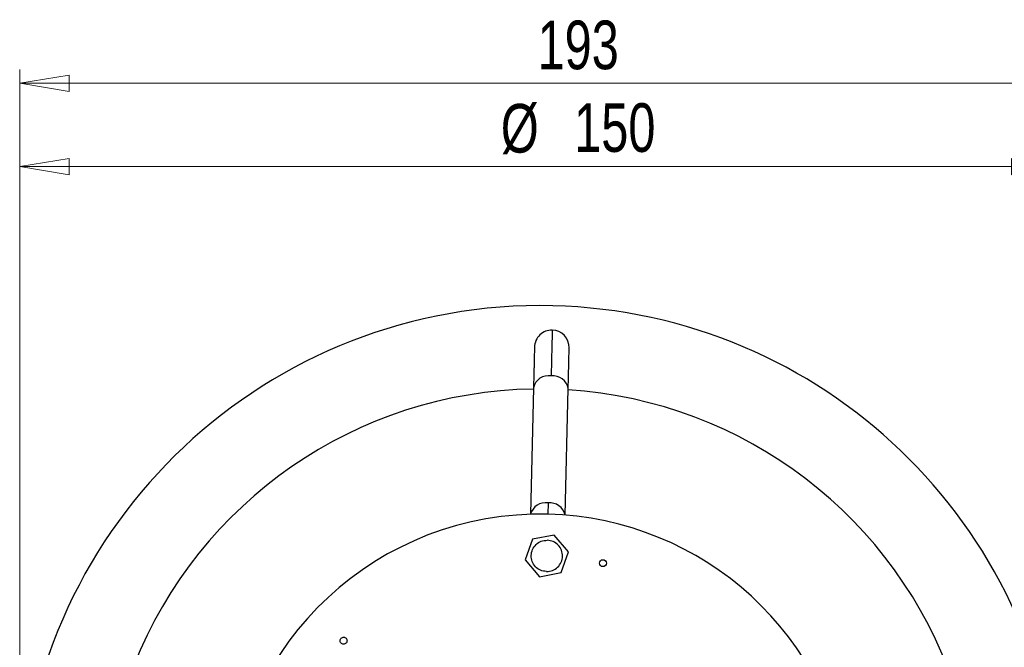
# Model space of a CAD drawing. Header units: millimetres. Extents: x 435 to 705, y 339 to 738.
# Tile 8 of 9: x 597 to 668, y 693 to 738. Entities that reach past the tile are written whole.
import ezdxf

# ---------------------------------------------------------------- set-up
doc = ezdxf.new("R2010")
doc.units = ezdxf.units.MM
doc.styles.add('SLDTEXTSTYLE0', font='TXT', dxfattribs={"width": 0.75})
doc.dimstyles.new('SLDDIMSTYLE0', dxfattribs={"dimtxt": 3.5, "dimasz": 3.556, "dimexe": 0, "dimexo": 0.0625, "dimgap": 0.875, "dimtad": 1, "dimdec": 0, "dimlfac": 2, "dimrnd": 1e-09, "dimzin": 12, "dimdsep": 46, "dimtxsty": 'SLDTEXTSTYLE0', "dimblk1": 'CLOSED', "dimblk2": 'CLOSED', "dimsah": 1, "dimcen": 0.09, "dimadec": 0, "dimazin": 3, "dimtfac": 1, "dimtofl": 0, "dimtmove": 0, "dimatfit": 3, "dimldrblk": 'CLOSED', "dimfxl": 0, "dimfrac": 2, "dimtolj": 1, "dimtzin": 12, "dimarcsym": 0})
doc.dimstyles.new('SLDDIMSTYLE1', dxfattribs={"dimtxt": 3.5, "dimasz": 3.556, "dimexe": 0, "dimexo": 0.0625, "dimgap": 0.875, "dimtad": 1, "dimdec": 0, "dimlfac": 2, "dimrnd": 1e-09, "dimzin": 12, "dimdsep": 46, "dimtxsty": 'SLDTEXTSTYLE0', "dimblk1": 'CLOSED', "dimblk2": 'CLOSED', "dimsah": 1, "dimcen": 0.09, "dimadec": 0, "dimazin": 3, "dimtfac": 1, "dimtdec": 0, "dimtofl": 0, "dimtmove": 0, "dimatfit": 3, "dimldrblk": 'CLOSED', "dimfxl": 0, "dimfrac": 2, "dimtolj": 1, "dimtzin": 12, "dimarcsym": 0})

# ---------------------------------------------------------------- blocks, each defined once
blk = doc.blocks.new('_Closed')
at = {"color": 0, "linetype": 'ByBlock', "lineweight": -2}
for p, q in [((-1, 0.166667), (0, 0)), ((-1, 0.166667), (-1, -0.166667)), ((0, 0), (-1, -0.166667)), ((0, 0), (-1, 0))]:
    blk.add_line(p, q, dxfattribs=at)
blk = doc.blocks.new('_D_1')
at = {"color": 7, "linetype": 'Continuous', "lineweight": 0}
for p, q in [((597.21, 681.394), (597.21, 734.894)), ((693.71, 701.394), (693.71, 734.894)), ((597.21, 733.894), (693.71, 733.894))]:
    blk.add_line(p, q, dxfattribs=at)
at = {"color": 7, "linetype": 'Continuous', "lineweight": 18, "xscale": 3.556, "yscale": 3.556, "rotation": 180.0000000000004}
blk.add_blockref('_Closed', (597.21, 733.894), dxfattribs=at)
at = {"color": 7, "linetype": 'Continuous', "lineweight": 18, "xscale": 3.556, "yscale": 3.556}
blk.add_blockref('_Closed', (693.71, 733.894), dxfattribs=at)
at = {"color": 7, "linetype": 'Continuous', "lineweight": 18, "insert": (634.503, 738.406), "char_height": 3.5, "attachment_point": 1, "style": 'SLDTEXTSTYLE0'}
blk.add_mtext('193', dxfattribs=at)
blk = doc.blocks.new('_D_2')
at = {"color": 7, "linetype": 'Continuous', "lineweight": 0}
for p, q in [((597.21, 681.394), (597.21, 728.894)), ((672.21, 681.394), (672.21, 728.894)), ((597.21, 727.894), (672.21, 727.894))]:
    blk.add_line(p, q, dxfattribs=at)
at = {"color": 7, "linetype": 'Continuous', "lineweight": 18, "xscale": 3.556, "yscale": 3.556, "rotation": 180.0000000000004}
blk.add_blockref('_Closed', (597.21, 727.894, 7.592), dxfattribs=at)
at = {"color": 7, "linetype": 'Continuous', "lineweight": 18, "xscale": 3.556, "yscale": 3.556}
blk.add_blockref('_Closed', (672.21, 727.894, 7.592), dxfattribs=at)
at = {"color": 7, "linetype": 'Continuous', "lineweight": 18, "char_height": 3.5, "attachment_point": 1, "style": 'SLDTEXTSTYLE0'}
for s, insert in [('%%c', (631.863, 732.406)), ('150', (637.142, 732.459))]:
    blk.add_mtext(s, dxfattribs=dict(at, insert=insert))

msp = doc.modelspace()

# ---------------------------------------------------------------- linework, layer by layer
at = {"color": 7, "linetype": 'Continuous', "lineweight": 25}
for p, q in [((634.217, 711.986), (633.998, 702.883)), ((636.498, 702.823), (636.716, 711.926)), ((635.704, 701.386), (634.143, 701.093)), ((636.738, 700.181), (635.704, 701.386)), ((634.143, 701.093), (633.617, 699.596)), ((636.211, 698.683), (636.738, 700.181)), ((633.617, 699.596), (634.65, 698.391)), ((634.65, 698.391), (636.211, 698.683))]:
    msp.add_line(p, q, dxfattribs=at)
at = {"color": 8, "linetype": 'Continuous', "lineweight": 25}
msp.add_line((635.268, 703.7), (635.249, 702.888), dxfattribs=at)
at = {"color": 7, "linetype": 'Continuous', "lineweight": 25}
msp.add_circle((639.22, 699.365), 0.25, dxfattribs=at)
for centre, radius, start, end in [((634.71, 680.394), 37.5, 88.62649, 356.17745), ((634.71, 680.394), 37.5, 3.82255, 88.62649), ((635.537, 714.884), 1.25, 88.62649, 178.64547), ((635.537, 714.884), 1.25, 358.64547, 88.62649), ((634.71, 680.394), 31.5, 90.90073, 158.35225), ((634.71, 680.394), 31.5, 18.90073, 86.35225), ((634.71, 680.394), 22.5, 88.62649, 353.62063), ((634.71, 680.394), 22.5, 6.37937, 88.62649)]:
    msp.add_arc(centre, radius, start, end, dxfattribs=at)
at = {"color": 8, "linetype": 'Continuous', "lineweight": 25}
for centre, radius, start, end in [((635.305, 711.739), 1.116, 80.57703, 167.20474), ((635.617, 711.731), 1.116, 10.04825, 96.67596), ((635.09, 702.584), 1.13, 80.9046, 164.66842), ((635.393, 702.577), 1.13, 12.58457, 96.34839)]:
    msp.add_arc(centre, radius, start, end, dxfattribs=at)
at = {"color": 7, "linetype": 'Continuous', "lineweight": 25}
for points, knots in [([(635.567, 716.134), (635.565, 716.082), (635.563, 715.979), (635.544, 715.194), (635.519, 714.14), (635.498, 713.27), (635.488, 712.84)], [0, 0, 0, 0, 0.27761, 0.560579, 0.78239, 1, 1, 1, 1]), ([(634.287, 714.914), (634.287, 714.901), (634.286, 714.88), (634.283, 714.747), (634.279, 714.603), (634.275, 714.425), (634.267, 714.101), (634.258, 713.7), (634.246, 713.188), (634.234, 712.704), (634.223, 712.251), (634.217, 711.986)], [0, 0, 0, 0, 0.149343, 0.241836, 0.321202, 0.402763, 0.484426, 0.683075, 0.747462, 0.851674, 1, 1, 1, 1]), ([(636.716, 711.926), (636.726, 712.359), (636.747, 713.233), (636.769, 714.146), (636.784, 714.745), (636.785, 714.818), (636.786, 714.854)], [0, 0, 0, 0, 0.247575, 0.5, 0.752425, 1, 1, 1, 1]), ([(620.477, 693.542), (620.446, 693.554), (620.384, 693.576), (620.317, 693.652), (620.282, 693.745), (620.286, 693.845), (620.327, 693.936), (620.401, 694.004), (620.495, 694.041), (620.56, 694.033), (620.593, 694.029)], [0, 0, 0, 0, 0.125, 0.25, 0.375, 0.5, 0.625, 0.75, 0.875, 1, 1, 1, 1]), ([(620.593, 694.029), (620.624, 694.018), (620.686, 693.995), (620.754, 693.92), (620.788, 693.826), (620.785, 693.726), (620.743, 693.635), (620.67, 693.568), (620.575, 693.531), (620.51, 693.539), (620.477, 693.542)], [0, 0, 0, 0, 0.125, 0.25, 0.375, 0.5, 0.625, 0.75, 0.875, 1, 1, 1, 1])]:
    msp.add_open_spline(points, degree=3, knots=knots, dxfattribs=at)
for points in [[(635.15, 698.764), (635.003, 698.784), (634.71, 698.825), (634.342, 699.094), (634.1, 699.472), (634.023, 699.916), (634.122, 700.356), (634.381, 700.722), (634.761, 700.973), (635.056, 701), (635.204, 701.013)], [(635.15, 698.764), (635.298, 698.777), (635.593, 698.804), (635.973, 699.055), (636.233, 699.421), (636.331, 699.861), (636.254, 700.305), (636.013, 700.683), (635.644, 700.952), (635.351, 700.993), (635.204, 701.013)]]:
    msp.add_open_spline(points, degree=3, dxfattribs=at)

# ---------------------------------------------------------------- dimensions: what is measured, and where the dimension line sits
at = {"color": 7, "linetype": 'Continuous', "lineweight": 18}
dim = msp.add_linear_dim(base=(693.71, 733.894), p1=(597.21, 680.394), p2=(693.71, 700.394), dimstyle='SLDDIMSTYLE0', dxfattribs=at)
dim.commit()
dim.dimension.update_dxf_attribs({"geometry": '_D_1', "text_midpoint": (638.382, 733.894), "dimtype": 160})
dim = msp.add_linear_dim(base=(672.21, 727.894), p1=(597.21, 680.394), p2=(672.21, 680.394), text='%%c<>', dimstyle='SLDDIMSTYLE1', dxfattribs=at)
dim.commit()
dim.dimension.update_dxf_attribs({"geometry": '_D_2', "text_midpoint": (638.382, 727.894), "dimtype": 160})

doc.saveas('drawing.dxf')
